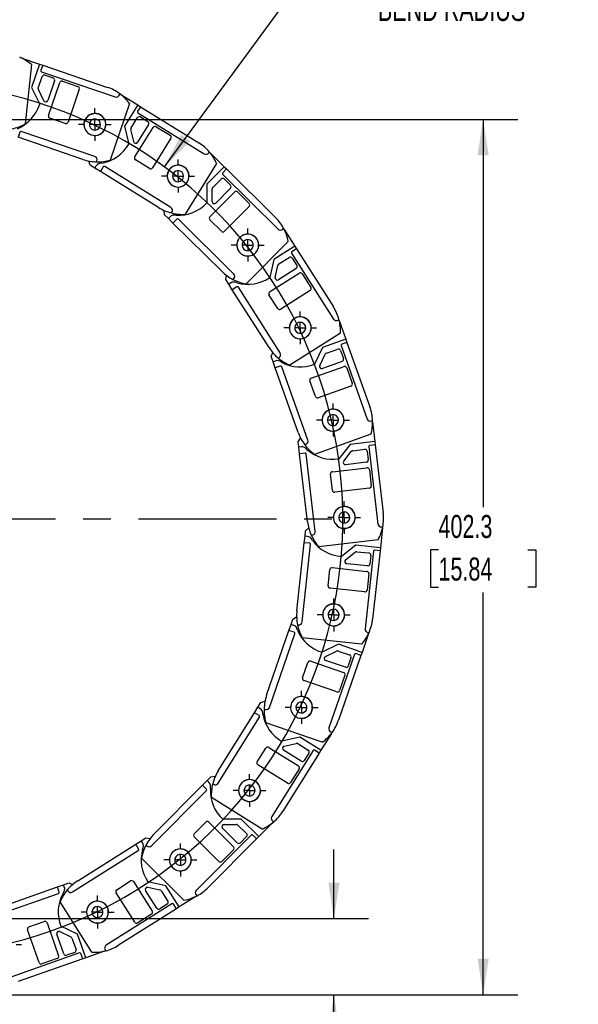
# Model space of a CAD drawing. Header units: millimetres. Extents: x 0 to 1397, y 0 to 1080.
# Tile 4 of 12: x 590 to 846, y 233 to 685. Entities that reach past the tile are written whole.
import ezdxf

# ---------------------------------------------------------------- set-up
doc = ezdxf.new("R2010")
doc.units = ezdxf.units.MM
doc.header["$LTSCALE"] = 5
doc.linetypes.add('CENTERX2', pattern=[20.32, 12.7, -2.54, 2.54, -2.54])
doc.layers.add('CENTER', color=40, linetype='CENTERX2')
doc.layers.add('DIMENSIONS', color=140, linetype='Continuous', lineweight=25)
doc.styles.add('SLDTEXTSTYLE0', font='TXT', dxfattribs={"width": 0.7})
doc.dimstyles.new('SLDDIMSTYLE0', dxfattribs={"dimtxt": 10.790039, "dimasz": 16.51, "dimexe": 0, "dimexo": 0.0625, "dimgap": 2.69751, "dimtad": 0, "dimtih": 1, "dimtoh": 1, "dimdec": 1, "dimrnd": 1e-09, "dimzin": 12, "dimdsep": 46, "dimtxsty": 'SLDTEXTSTYLE0', "dimsah": 1, "dimcen": 0, "dimadec": 0, "dimazin": 3, "dimtfac": 1, "dimtdec": 1, "dimtofl": 0, "dimtmove": 0, "dimatfit": 3, "dimfxl": 0, "dimfrac": 2, "dimtolj": 1, "dimtzin": 12, "dimarcsym": 0})
doc.dimstyles.new('SLDDIMSTYLE1', dxfattribs={"dimtxt": 10.790039, "dimasz": 16.51, "dimexe": 0, "dimexo": 0.0625, "dimgap": 2.69751, "dimtad": 0, "dimtih": 1, "dimtoh": 1, "dimdec": 1, "dimrnd": 1e-09, "dimzin": 4, "dimdsep": 46, "dimtxsty": 'SLDTEXTSTYLE0', "dimsah": 1, "dimcen": 0.09, "dimadec": 0, "dimazin": 1, "dimtfac": 1, "dimtdec": 1, "dimtmove": 0, "dimatfit": 0, "dimfxl": 0, "dimfrac": 2, "dimtolj": 1, "dimtzin": 12, "dimarcsym": 0})
doc.dimstyles.new('SLDDIMSTYLE2', dxfattribs={"dimtxt": 10.790039, "dimasz": 16.51, "dimexe": 0, "dimexo": 0.0625, "dimgap": 2.69751, "dimtad": 0, "dimtih": 1, "dimtoh": 1, "dimdec": 1, "dimrnd": 1e-09, "dimzin": 12, "dimdsep": 46, "dimtxsty": 'SLDTEXTSTYLE0', "dimsah": 1, "dimcen": 0.09, "dimadec": 0, "dimazin": 3, "dimtfac": 1, "dimtdec": 1, "dimtofl": 0, "dimtmove": 0, "dimatfit": 3, "dimfxl": 0, "dimfrac": 2, "dimtolj": 1, "dimtzin": 12, "dimarcsym": 0})

# ---------------------------------------------------------------- blocks, each defined once
blk = doc.blocks.new('SW_BROKEN_VIEW_0')
at = {"color": 0, "flags": 128}
for points in [[(356.19, -31.87), (354.26, -25.9), (352.15, -20), (349.85, -14.16), (347.38, -8.4), (344.72, -2.72), (341.89, 2.88), (338.88, 8.38), (335.7, 13.79), (332.36, 19.1), (328.85, 24.29), (325.18, 29.38), (321.36, 34.35), (317.38, 39.2), (313.25, 43.92), (308.97, 48.51), (304.56, 52.96), (300, 57.27), (295.32, 61.44), (290.5, 65.46), (285.57, 69.33), (280.51, 73.04), (275.34, 76.59), (270.06, 79.98), (264.68, 83.2), (259.2, 86.25), (253.63, 89.13), (247.97, 91.83), (242.23, 94.36), (236.42, 96.7), (230.53, 98.87), (224.58, 100.84), (218.57, 102.63), (212.5, 104.23), (206.39, 105.65), (200.24, 106.86), (194.05, 107.89), (187.84, 108.72), (181.6, 109.36), (175.34, 109.8), (169.08, 110.05), (162.81, 110.1), (156.54, 109.95), (150.27, 109.61), (144.02, 109.08), (137.8, 108.34), (131.59, 107.42), (125.42, 106.3), (119.29, 104.99), (113.2, 103.48), (107.16, 101.79), (101.18, 99.91), (95.26, 97.84), (89.4, 95.59), (83.62, 93.16), (77.92, 90.55), (72.3, 87.76), (66.78, 84.8), (61.34, 81.66), (56.01, 78.36), (50.79, 74.89), (45.67, 71.26), (40.67, 67.48), (35.8, 63.54), (31.04, 59.44), (30, 58.49), (30, -239.54), (30, -239.54), (30, -239.54), (30, -239.54), (30, -239.54), (30, -239.54), (30, -239.54), (30, -239.54), (30, -239.54), (30, -239.54), (30, -239.54), (30, -239.54), (30, -239.54), (30, -239.54), (30, -239.54), (30, -239.54), (30, -239.54), (30, -239.54), (30, -239.54), (30, -239.54), (30, -239.54), (30, -239.54), (30, -239.54), (30, -239.54), (30, -239.54), (30, -239.54), (30, -239.54), (30, -239.54), (30, -239.54), (30, -239.54), (30, -239.54), (30, -239.54), (30, -239.54), (30, -239.54), (30, -239.54), (30, -239.54), (30, -239.54), (30, -239.54), (30, -239.54), (30, -239.54), (30, -239.54), (30, -239.54), (30, -239.54), (30, -239.54), (30, -239.54), (30, -239.54), (30, -239.54), (30, -239.54), (30, -239.54), (30, -239.54), (30, -239.54), (30, -239.54), (30.97, -240.43), (35.72, -244.53), (40.59, -248.47), (45.59, -252.26), (50.7, -255.89), (55.93, -259.36), (61.26, -262.67), (66.69, -265.8), (72.21, -268.77), (77.83, -271.56), (83.53, -274.18), (89.31, -276.61), (95.16, -278.87), (101.08, -280.94), (107.06, -282.82), (113.1, -284.52), (119.19, -286.02), (125.32, -287.34), (131.49, -288.46), (137.69, -289.39), (143.92, -290.12), (150.17, -290.66), (156.43, -291.01), (162.7, -291.16), (168.97, -291.11), (175.24, -290.87), (181.49, -290.43), (187.73, -289.79), (193.95, -288.96), (200.14, -287.94), (206.29, -286.72), (212.4, -285.32), (218.47, -283.72), (224.48, -281.93), (230.43, -279.96), (236.32, -277.8), (242.14, -275.46), (247.88, -272.94), (253.54, -270.24), (259.11, -267.36), (264.59, -264.31), (269.98, -261.09), (275.25, -257.71), (280.43, -254.16), (285.48, -250.45), (290.42, -246.58), (295.24, -242.57), (299.93, -238.4), (304.48, -234.09), (308.9, -229.64), (313.18, -225.05), (317.31, -220.33), (321.29, -215.49), (325.12, -210.52), (328.79, -205.44), (332.3, -200.24), (335.65, -194.94), (338.83, -189.53), (341.84, -184.03), (344.67, -178.43), (347.33, -172.75), (349.81, -166.99), (352.11, -161.16), (354.23, -155.26), (356.16, -149.29), (357.9, -143.26), (359.45, -137.19), (360.82, -131.07), (361.99, -124.91), (362.97, -118.71), (363.75, -112.49), (364.34, -106.24), (364.73, -99.99), (364.93, -93.72), (364.93, -87.45), (364.74, -81.18), (364.35, -74.92), (363.76, -68.67), (362.98, -62.45), (362.01, -56.26), (360.84, -50.09), (359.48, -43.97), (357.93, -37.89), (356.19, -31.87)], [(0, 0), (0, 0), (0, 0), (0, 0), (0, 0), (0, 0), (0, 0), (0, 0), (0, 0), (0, 0), (0, 0), (0, 0), (0, 0), (0, 0), (0, 0), (0, 0), (0, 0), (0, 0), (0, 0), (0, 0), (0, 0), (0, 0), (0, 0), (0, 0), (0, 0), (0, 0), (0, 0), (0, 0), (0, 0), (0, 0), (0, 0), (0, 0), (0, 0), (0, 0), (0, 0), (0, 0), (0, 0), (0, 0), (0, 0), (0, 0), (0, 0), (0, 0), (0, 0), (0, 0), (0, 0), (0, 0), (0, 0), (0, 0), (0, 0), (0, 0), (0, 0), (0, 0), (0, 0), (0, 0), (0, 0), (0, 0), (0, 0), (0, 0), (0, 0), (0, 0), (0, 0), (0, 0), (0, 0), (0, 0), (0, 0), (0, 0), (0, 0), (0, 0), (0, 0), (0, 0), (0, 0), (0, 0), (0, 0), (0, 0), (0, 0), (0, 0), (0, 0), (-2.66, -5.45), (-5.23, -11.17), (-7.62, -16.97), (-9.83, -22.84), (-11.85, -28.78), (-13.69, -34.77), (-15.33, -40.83), (-16.79, -46.92), (-18.06, -53.07), (-19.13, -59.25), (-20.02, -65.46), (-20.7, -71.69), (-21.19, -77.94), (-21.49, -84.21), (-21.59, -90.48), (-21.49, -96.75), (-21.2, -103.01), (-20.71, -109.26), (-20.03, -115.5), (-19.15, -121.71), (-18.08, -127.89), (-16.82, -134.03), (-15.36, -140.13), (-13.72, -146.18), (-11.88, -152.18), (-9.86, -158.12), (-7.66, -163.99), (-5.27, -169.79), (-2.7, -175.51), (0, -181.06)]]:
    blk.add_lwpolyline(points, dxfattribs=at)
blk = doc.blocks.new('_D')
at = {"layer": 'DIMENSIONS'}
for p, q in [((784.38, 718.33), (780.75, 718.33)), ((780.75, 718.33), (780.75, 701.18)), ((825.42, 718.33), (829.04, 718.33)), ((829.04, 718.33), (829.04, 701.18)), ((656.19, 617.63), (718.54, 702.66)), ((718.54, 702.66), (746.32, 702.66)), ((780.75, 701.18), (784.38, 701.18)), ((829.04, 701.18), (825.42, 701.18))]:
    blk.add_line(p, q, dxfattribs=at)
blk.add_solid([(656.19, 617.63), (668, 629.44), (663.9, 632.44)], dxfattribs=at)
at = {"layer": 'DIMENSIONS', "attachment_point": 1, "style": 'SLDTEXTSTYLE0'}
for s, insert, char_height in [('%%c', (776.23, 734.39), 10.583), ('401.3', (792.52, 734.39), 10.583), ('15.80', (784.38, 714.82), 10.583), ('BEND RADIUS', (754.26, 695.26), 10.5833)]:
    blk.add_mtext(s, dxfattribs=dict(at, insert=insert, char_height=char_height))
blk = doc.blocks.new('_D_2')
at = {"layer": 'DIMENSIONS'}
for p, q in [((543.23, 639.47), (818.51, 639.47)), ((802.63, 639.47), (802.63, 461.18)), ((782.11, 441.62), (778.49, 441.62)), ((778.49, 441.62), (778.49, 424.47)), ((823.15, 441.62), (826.78, 441.62)), ((826.78, 441.62), (826.78, 424.47)), ((778.49, 424.47), (782.11, 424.47)), ((802.63, 237.2), (802.63, 422.05)), ((826.78, 424.47), (823.15, 424.47)), ((544.55, 237.2), (818.51, 237.2))]:
    blk.add_line(p, q, dxfattribs=at)
for points in [[(802.63, 639.47), (800.09, 622.96), (805.17, 622.96)], [(802.63, 237.2), (805.17, 253.71), (800.09, 253.71)]]:
    blk.add_solid(points, dxfattribs=at)
at = {"layer": 'DIMENSIONS', "char_height": 10.583, "attachment_point": 1, "style": 'SLDTEXTSTYLE0'}
for s, insert in [('402.3', (782.11, 457.68)), ('15.84', (782.11, 438.11))]:
    blk.add_mtext(s, dxfattribs=dict(at, insert=insert))
blk = doc.blocks.new('_D_3')
at = {"layer": 'DIMENSIONS'}
for p, q in [((734.07, 272.2), (734.07, 303.95)), ((536.55, 272.2), (749.95, 272.2)), ((544.55, 237.2), (749.95, 237.2)), ((734.07, 208.44), (734.07, 237.2)), ((765.82, 208.44), (734.07, 208.44)), ((785.27, 208.44), (781.65, 208.44)), ((781.65, 208.44), (781.65, 191.29)), ((817.34, 208.44), (820.96, 208.44)), ((820.96, 208.44), (820.96, 191.29)), ((781.65, 191.29), (785.27, 191.29)), ((820.96, 191.29), (817.34, 191.29))]:
    blk.add_line(p, q, dxfattribs=at)
for points in [[(734.07, 272.2), (736.61, 288.71), (731.53, 288.71)], [(734.07, 237.2), (731.53, 220.69), (736.61, 220.69)]]:
    blk.add_solid(points, dxfattribs=at)
at = {"layer": 'DIMENSIONS', "char_height": 10.583, "attachment_point": 1, "style": 'SLDTEXTSTYLE0'}
for s, insert in [('35.0', (785.27, 224.5)), ('1.38', (785.27, 204.94))]:
    blk.add_mtext(s, dxfattribs=dict(at, insert=insert))
blk = doc.blocks.new('SW_CENTERMARKSYMBOL_3')
at = {"layer": 'CENTER', "color": 0}
for p, q in [((0, 5.08), (0, 7.54)), ((-5.08, 0), (-7.54, 0)), ((0, 0), (-2.54, 0)), ((0, 0), (0, 2.54)), ((0, 0), (0, -2.54)), ((0, 0), (2.54, 0)), ((5.08, 0), (7.54, 0)), ((0, -5.08), (0, -7.54))]:
    blk.add_line(p, q, dxfattribs=at)
blk = doc.blocks.new('SW_CENTERMARKSYMBOL_4')
at = {"layer": 'CENTER', "color": 0}
for p, q in [((0, 5.08), (0, 7.59)), ((-5.08, 0), (-7.59, 0)), ((0, 0), (-2.54, 0)), ((0, 0), (0, 2.54)), ((0, 0), (0, -2.54)), ((0, 0), (2.54, 0)), ((5.08, 0), (7.59, 0)), ((0, -5.08), (0, -7.59))]:
    blk.add_line(p, q, dxfattribs=at)
blk = doc.blocks.new('SW_CENTERMARKSYMBOL_5')
at = {"layer": 'CENTER', "color": 0}
for p, q in [((0, 5.08), (0, 7.59)), ((-5.08, 0), (-7.59, 0)), ((0, 0), (-2.54, 0)), ((0, 0), (0, 2.54)), ((0, 0), (0, -2.54)), ((0, 0), (2.54, 0)), ((5.08, 0), (7.59, 0)), ((0, -5.08), (0, -7.59))]:
    blk.add_line(p, q, dxfattribs=at)
blk = doc.blocks.new('SW_CENTERMARKSYMBOL_6')
at = {"layer": 'CENTER', "color": 0}
for p, q in [((0, 5.08), (0, 7.54)), ((-5.08, 0), (-7.54, 0)), ((0, 0), (-2.54, 0)), ((0, 0), (0, 2.54)), ((0, 0), (0, -2.54)), ((0, 0), (2.54, 0)), ((5.08, 0), (7.54, 0)), ((0, -5.08), (0, -7.54))]:
    blk.add_line(p, q, dxfattribs=at)
blk = doc.blocks.new('SW_CENTERMARKSYMBOL_7')
at = {"layer": 'CENTER', "color": 0}
for p, q in [((0, 5.08), (0, 7.59)), ((-5.08, 0), (-7.59, 0)), ((0, 0), (-2.54, 0)), ((0, 0), (0, 2.54)), ((0, 0), (0, -2.54)), ((0, 0), (2.54, 0)), ((5.08, 0), (7.59, 0)), ((0, -5.08), (0, -7.59))]:
    blk.add_line(p, q, dxfattribs=at)
blk = doc.blocks.new('SW_CENTERMARKSYMBOL_8')
at = {"layer": 'CENTER', "color": 0}
for p, q in [((0, 5.08), (0, 7.54)), ((-5.08, 0), (-7.54, 0)), ((0, 0), (-2.54, 0)), ((0, 0), (0, 2.54)), ((0, 0), (0, -2.54)), ((0, 0), (2.54, 0)), ((5.08, 0), (7.54, 0)), ((0, -5.08), (0, -7.54))]:
    blk.add_line(p, q, dxfattribs=at)
blk = doc.blocks.new('SW_CENTERMARKSYMBOL_9')
at = {"layer": 'CENTER', "color": 0}
for p, q in [((0, 5.08), (0, 7.59)), ((-5.08, 0), (-7.59, 0)), ((0, 0), (-2.54, 0)), ((0, 0), (0, 2.54)), ((0, 0), (0, -2.54)), ((0, 0), (2.54, 0)), ((5.08, 0), (7.59, 0)), ((0, -5.08), (0, -7.59))]:
    blk.add_line(p, q, dxfattribs=at)
blk = doc.blocks.new('SW_CENTERMARKSYMBOL_10')
at = {"layer": 'CENTER', "color": 0}
for p, q in [((0, 5.08), (0, 7.59)), ((-5.08, 0), (-7.59, 0)), ((0, 0), (-2.54, 0)), ((0, 0), (0, 2.54)), ((0, 0), (0, -2.54)), ((0, 0), (2.54, 0)), ((5.08, 0), (7.59, 0)), ((0, -5.08), (0, -7.59))]:
    blk.add_line(p, q, dxfattribs=at)
blk = doc.blocks.new('SW_CENTERMARKSYMBOL_11')
at = {"layer": 'CENTER', "color": 0}
for p, q in [((0, 5.08), (0, 7.54)), ((-5.08, 0), (-7.54, 0)), ((0, 0), (-2.54, 0)), ((0, 0), (0, 2.54)), ((0, 0), (0, -2.54)), ((0, 0), (2.54, 0)), ((5.08, 0), (7.54, 0)), ((0, -5.08), (0, -7.54))]:
    blk.add_line(p, q, dxfattribs=at)
blk = doc.blocks.new('SW_CENTERMARKSYMBOL_12')
at = {"layer": 'CENTER', "color": 0}
for p, q in [((0, 5.08), (0, 7.59)), ((-5.08, 0), (-7.59, 0)), ((0, 0), (-2.54, 0)), ((0, 0), (0, 2.54)), ((0, 0), (0, -2.54)), ((0, 0), (2.54, 0)), ((5.08, 0), (7.59, 0)), ((0, -5.08), (0, -7.59))]:
    blk.add_line(p, q, dxfattribs=at)
blk = doc.blocks.new('SW_CENTERMARKSYMBOL_13')
at = {"layer": 'CENTER', "color": 0}
for p, q in [((0, 5.08), (0, 7.59)), ((-5.08, 0), (-7.59, 0)), ((0, 0), (-2.54, 0)), ((0, 0), (0, 2.54)), ((0, 0), (0, -2.54)), ((0, 0), (2.54, 0)), ((5.08, 0), (7.59, 0)), ((0, -5.08), (0, -7.59))]:
    blk.add_line(p, q, dxfattribs=at)
blk = doc.blocks.new('SW_CENTERMARKSYMBOL_14')
at = {"layer": 'CENTER', "color": 0}
for p, q in [((0, 5.08), (0, 7.54)), ((-5.08, 0), (-7.54, 0)), ((0, 0), (-2.54, 0)), ((0, 0), (0, 2.54)), ((0, 0), (0, -2.54)), ((0, 0), (2.54, 0)), ((5.08, 0), (7.54, 0)), ((0, -5.08), (0, -7.54))]:
    blk.add_line(p, q, dxfattribs=at)
blk = doc.blocks.new('SW_CENTERMARKSYMBOL_17')
at = {"layer": 'CENTER', "color": 0}
for p, q in [((164.32, 5.08), (164.32, 203.17)), ((0, 0), (-24.13, 0)), ((159.24, 0), (30, 0)), ((164.32, 0), (161.78, 0)), ((164.32, 0), (164.32, 2.54)), ((164.32, 0), (164.32, -2.54)), ((164.32, 0), (166.86, 0)), ((169.4, 0), (367.5, 0)), ((164.32, -5.08), (164.32, -203.17))]:
    blk.add_line(p, q, dxfattribs=at)

msp = doc.modelspace()

# ---------------------------------------------------------------- linework, layer by layer
for p, q in [((590.21, 667.81), (598.82, 664.86)), ((595.05, 664.67), (592.18, 637.35)), ((598.82, 664.86), (595.13, 654.07)), ((598.82, 664.86), (600.24, 664.37)), ((600.24, 664.37), (599.43, 662.01)), ((599.74, 661.37), (633.62, 649.79)), ((600.24, 664.37), (630.05, 654.18)), ((598.23, 653.87), (600.04, 659.16)), ((601.31, 659.78), (605.1, 658.49)), ((605.72, 657.22), (602.62, 648.15)), ((602.91, 641.27), (608.09, 656.41)), ((609.35, 657.03), (616.45, 654.6)), ((595.13, 654.07), (598.86, 646.47)), ((600.77, 648.03), (598.28, 653.11)), ((617.07, 653.33), (611.9, 638.19)), ((635.52, 650.72), (635.69, 651.22)), ((636.16, 650.87), (643.9, 646.08)), ((640.18, 646.73), (631.29, 620.74)), ((643.9, 646.08), (637.9, 636.39)), ((645.18, 645.29), (643.86, 643.16)), ((643.9, 646.08), (645.18, 645.29)), ((645.18, 645.29), (671.96, 628.7)), ((610.63, 637.57), (603.53, 640)), ((640.88, 635.5), (643.82, 640.25)), ((644.02, 642.48), (674.46, 623.63)), ((645.19, 640.57), (648.6, 638.47)), ((589.72, 633.62), (588.91, 631.26)), ((624.23, 622.35), (590.36, 633.93)), ((637.9, 636.39), (639.84, 628.14)), ((642.05, 629.24), (640.75, 634.74)), ((642.62, 622.17), (651.04, 635.77)), ((648.92, 637.09), (643.87, 628.94)), ((652.42, 636.1), (658.8, 632.15)), ((618.72, 621.06), (588.91, 631.26)), ((659.12, 630.77), (650.7, 617.17)), ((676.52, 624.11), (676.8, 624.57)), ((622.07, 618.43), (621.43, 620.33)), ((624.99, 619.94), (625.16, 620.44)), ((649.32, 616.85), (642.94, 620.79)), ((677.18, 624.12), (683.66, 617.72)), ((624.2, 617.11), (622.07, 618.43)), ((624.72, 617.96), (624.2, 617.11)), ((626.75, 615.53), (624.2, 617.11)), ((628.06, 617.66), (626.75, 615.53)), ((653.53, 598.95), (626.75, 615.53)), ((659.19, 598.97), (628.75, 617.82)), ((680.18, 619.19), (665.71, 595.83)), ((683.66, 617.72), (675.64, 609.61)), ((684.72, 616.67), (682.97, 614.89)), ((683.66, 617.72), (684.72, 616.67)), ((684.72, 616.67), (707.13, 594.53)), ((678.35, 608.08), (682.28, 612.05)), ((682.97, 614.18), (708.44, 589.02)), ((683.69, 612.06), (686.53, 609.25)), ((675.64, 609.61), (675.69, 601.14)), ((678.09, 601.71), (678.06, 607.37)), ((686.54, 607.84), (679.81, 601.02)), ((677.08, 594.7), (688.32, 606.08)), ((689.74, 606.09), (695.07, 600.82)), ((656.21, 595.63), (656.01, 597.63)), ((695.08, 599.4), (683.83, 588.02)), ((657.99, 593.88), (656.21, 595.63)), ((658.69, 594.59), (657.99, 593.88)), ((660.12, 591.77), (657.99, 593.88)), ((659.39, 596.45), (659.67, 596.91)), ((661.88, 593.55), (660.12, 591.77)), ((688.05, 568.39), (662.59, 593.55)), ((682.42, 588.01), (677.09, 593.28)), ((682.53, 569.63), (660.12, 591.77)), ((710.56, 589.03), (710.93, 589.41)), ((711.2, 588.89), (716.09, 581.21)), ((713.02, 583.41), (693.71, 563.87)), ((716.09, 581.21), (706.47, 575.09)), ((716.89, 579.94), (714.78, 578.6)), ((716.09, 581.21), (716.89, 579.94)), ((716.89, 579.94), (733.8, 553.37)), ((706.47, 575.09), (704.63, 566.82)), ((708.76, 573), (713.48, 575.99)), ((714.63, 577.91), (733.84, 547.7)), ((714.86, 575.69), (717, 572.31)), ((707.1, 566.85), (708.32, 572.37)), ((716.7, 570.93), (708.61, 565.79)), ((684.41, 565.8), (684.66, 567.79)), ((685.75, 563.69), (684.41, 565.8)), ((687.69, 565.89), (688.07, 566.27)), ((704.54, 560.23), (718.04, 568.82)), ((719.42, 568.51), (723.44, 562.19)), ((686.59, 564.23), (685.75, 563.69)), ((687.36, 561.16), (685.75, 563.69)), ((689.47, 562.5), (687.36, 561.16)), ((704.27, 534.58), (687.36, 561.16)), ((709.37, 532.14), (690.16, 562.35)), ((708.26, 552.53), (704.23, 558.85)), ((723.14, 560.81), (709.64, 552.22)), ((735.91, 547.24), (736.36, 547.53)), ((736.51, 546.97), (739.56, 538.39)), ((737.06, 541.22), (713.88, 526.48)), ((728.82, 534.57), (725.18, 526.92)), ((739.56, 538.39), (728.82, 534.57)), ((737.4, 535.5), (749.4, 501.77)), ((740.06, 536.97), (737.7, 536.14)), ((739.56, 538.39), (740.06, 536.97)), ((740.06, 536.97), (750.61, 507.29)), ((705.24, 530.43), (705.93, 532.32)), ((706.08, 528.07), (705.24, 530.43)), ((708.46, 529.78), (708.91, 530.07)), ((727.59, 526.39), (730.02, 531.5)), ((730.59, 532.01), (735.85, 533.88)), ((737.13, 533.28), (738.47, 529.51)), ((707.02, 528.41), (706.08, 528.07)), ((707.08, 525.25), (706.08, 528.07)), ((709.44, 526.08), (707.08, 525.25)), ((717.64, 495.57), (707.08, 525.25)), ((722.07, 492.05), (710.08, 525.78)), ((723.62, 520.51), (738.7, 525.88)), ((737.86, 528.23), (728.83, 525.02)), ((739.98, 525.27), (742.49, 518.2)), ((725.53, 512.17), (723.02, 519.24)), ((741.88, 516.92), (726.81, 511.56)), ((751.31, 500.86), (751.81, 501.03)), ((751.83, 500.45), (752.89, 491.41)), ((751.09, 494.73), (725.21, 485.52)), ((717.66, 491.3), (718.75, 492.99)), ((717.95, 488.82), (717.66, 491.3)), ((718.95, 488.94), (717.95, 488.82)), ((718.3, 485.84), (717.95, 488.82)), ((720.66, 489.95), (721.16, 490.13)), ((741.57, 490.08), (736.32, 483.43)), ((752.89, 491.41), (741.57, 490.08)), ((750.14, 489.07), (754.31, 453.52)), ((753.06, 489.92), (750.58, 489.63)), ((752.89, 491.41), (753.06, 489.92)), ((753.06, 489.92), (756.73, 458.63)), ((720.79, 486.13), (718.3, 485.84)), ((721.97, 454.55), (718.3, 485.84)), ((725.51, 450.14), (721.34, 485.69)), ((738.55, 482.38), (742.06, 486.82)), ((742.73, 487.19), (748.27, 487.85)), ((749.38, 486.97), (749.85, 483)), ((748.97, 481.89), (739.45, 480.77)), ((733.37, 468.98), (732.5, 476.43)), ((733.37, 477.54), (749.26, 479.4)), ((750.37, 478.53), (751.25, 471.08)), ((750.37, 469.97), (734.48, 468.1)), ((720.78, 447.91), (721.05, 450.39)), ((721.05, 450.39), (722.49, 451.79)), ((723.67, 448.41), (724.2, 448.47)), ((756.39, 451.69), (755.41, 442.64)), ((755.98, 452.2), (756.51, 452.26)), ((717.05, 413.61), (720.45, 444.92)), ((719.52, 408.51), (723.38, 444.1)), ((720.45, 444.92), (720.78, 447.91)), ((722.94, 444.65), (720.45, 444.92)), ((721.77, 447.8), (720.78, 447.91)), ((754.39, 446.28), (727.11, 443.07)), ((744.08, 443.87), (737.48, 438.56)), ((755.41, 442.64), (744.08, 443.87)), ((739.42, 437.04), (743.83, 440.58)), ((744.56, 440.8), (750.12, 440.2)), ((752.21, 440.97), (748.35, 405.38)), ((751, 439.09), (750.57, 435.12)), ((755.25, 441.15), (751.85, 409.83)), ((755.25, 441.15), (752.76, 441.42)), ((755.41, 442.64), (755.25, 441.15)), ((749.47, 434.23), (739.94, 435.26)), ((731.38, 425.13), (732.19, 432.59)), ((733.29, 433.47), (749.2, 431.75)), ((750.08, 430.64), (749.28, 423.19)), ((748.17, 422.3), (732.27, 424.03)), ((713.42, 404.56), (714.4, 407.39)), ((714.4, 407.39), (715.22, 409.76)), ((715.35, 407.07), (714.4, 407.39)), ((715.22, 409.76), (716.94, 410.8)), ((717.34, 407.24), (717.87, 407.18)), ((703.13, 374.79), (713.42, 404.56)), ((704.4, 369.27), (716.1, 403.11)), ((715.79, 403.74), (713.42, 404.56)), ((749.97, 403.14), (746.99, 394.54)), ((749.68, 403.73), (750.21, 403.67)), ((746.81, 398.31), (719.5, 401.27)), ((736.22, 398.26), (728.6, 394.56)), ((746.99, 394.54), (736.22, 398.26)), ((730.16, 392.64), (735.24, 395.12)), ((736.01, 395.16), (741.29, 393.34)), ((746.5, 393.12), (744.14, 393.94)), ((746.99, 394.54), (746.5, 393.12)), ((719.66, 382.83), (722.12, 389.91)), ((723.39, 390.53), (738.51, 385.3)), ((739.33, 387.66), (730.27, 390.8)), ((743.5, 393.63), (731.8, 359.79)), ((746.5, 393.12), (736.21, 363.35)), ((741.9, 392.06), (740.6, 388.28)), ((735.4, 376.32), (720.28, 381.55)), ((739.13, 384.03), (736.68, 376.94)), ((699.16, 369.32), (700.48, 371.44)), ((700.48, 371.44), (702.39, 372.08)), ((680.9, 340.05), (697.57, 366.78)), ((697.57, 366.78), (699.16, 369.32)), ((699.69, 365.45), (697.57, 366.78)), ((700.01, 368.79), (699.16, 369.32)), ((701.98, 368.52), (702.49, 368.34)), ((680.9, 334.39), (699.85, 364.76)), ((728.73, 353.24), (702.77, 362.22)), ((732.73, 357.89), (733.23, 357.71)), ((718.39, 355.56), (710.14, 353.65)), ((728.06, 349.52), (718.39, 355.56)), ((732.88, 357.25), (728.06, 349.52)), ((698.81, 344.2), (702.78, 350.56)), ((704.16, 350.88), (717.73, 342.41)), ((724.46, 349.41), (705.51, 319.04)), ((719.05, 344.53), (710.92, 349.61)), ((711.23, 351.43), (716.74, 352.71)), ((717.49, 352.58), (722.23, 349.62)), ((727.27, 348.25), (725.15, 349.57)), ((728.06, 349.52), (727.27, 348.25)), ((727.27, 348.25), (710.59, 321.52)), ((722.55, 348.25), (720.43, 344.85)), ((712.7, 334.35), (699.13, 342.82)), ((718.05, 341.03), (714.08, 334.67)), ((673.69, 333.48), (675.81, 335.61)), ((675.81, 335.61), (677.57, 337.38)), ((676.52, 334.9), (675.81, 335.61)), ((677.57, 337.38), (679.57, 337.58)), ((650.22, 305.63), (675.47, 331.01)), ((651.48, 311.15), (673.69, 333.48)), ((675.47, 331.72), (673.69, 333.48)), ((678.38, 334.2), (678.84, 333.91)), ((701.05, 313.34), (677.74, 327.88)), ((691.48, 317.9), (683.01, 317.88)), ((699.57, 309.86), (691.48, 317.9)), ((705.98, 316.97), (706.44, 316.69)), ((669.87, 311.2), (675.15, 316.51)), ((676.57, 316.52), (687.91, 305.24)), ((689.68, 307.01), (682.88, 313.77)), ((683.58, 315.48), (689.24, 315.49)), ((689.95, 315.2), (693.91, 311.26)), ((705.99, 316.32), (699.57, 309.86)), ((642.99, 306.35), (645.53, 307.95)), ((645.53, 307.95), (647.64, 309.29)), ((646.06, 307.1), (645.53, 307.95)), ((647.64, 309.29), (649.64, 309.03)), ((681.21, 298.5), (669.87, 309.78)), ((696.03, 310.56), (670.78, 285.18)), ((698.51, 308.8), (676.3, 286.47)), ((693.91, 309.85), (691.09, 307.01)), ((698.51, 308.8), (696.74, 310.56)), ((699.57, 309.86), (698.51, 308.8)), ((613.9, 284.43), (644.17, 303.55)), ((616.36, 289.53), (642.99, 306.35)), ((644.33, 304.23), (642.99, 306.35)), ((647.72, 306), (648.1, 305.62)), ((687.92, 303.82), (682.63, 298.5)), ((665.16, 280.61), (645.69, 299.98)), ((577.3, 276.29), (607.02, 286.75)), ((607.02, 286.75), (609.85, 287.74)), ((607.85, 284.39), (607.02, 286.75)), ((609.85, 287.74), (612.2, 288.57)), ((610.18, 286.8), (609.85, 287.74)), ((611.55, 285.35), (611.83, 284.9)), ((612.2, 288.57), (614.09, 287.88)), ((634.29, 285.48), (640.63, 289.48)), ((642.01, 289.17), (650.56, 275.64)), ((652.67, 276.98), (647.55, 285.08)), ((656.86, 287.19), (648.6, 289.06)), ((648.62, 286.59), (654.13, 285.35)), ((662.95, 277.56), (656.86, 287.19)), ((573.77, 271.87), (607.54, 283.75)), ((642.52, 270.57), (633.98, 284.1)), ((654.76, 284.9), (657.74, 280.18)), ((670.65, 282.42), (662.95, 277.56)), ((670.79, 283.06), (671.17, 282.68)), ((622.89, 256.71), (608.22, 279.94)), ((659.66, 279.02), (629.39, 259.91)), ((661.68, 276.75), (635.05, 259.94)), ((657.43, 278.8), (654.05, 276.67)), ((661.68, 276.75), (660.35, 278.87)), ((662.95, 277.56), (661.68, 276.75)), ((650.24, 274.26), (643.9, 270.26)), ((598.58, 251.97), (593.27, 267.07)), ((593.88, 268.34), (600.95, 270.83)), ((602.23, 270.22), (607.54, 255.13)), ((616.26, 264.98), (608.63, 268.64)), ((609.9, 255.96), (606.72, 265)), ((608.09, 266.23), (613.19, 263.79)), ((613.7, 263.22), (615.56, 257.95)), ((620.05, 254.23), (616.26, 264.98)), ((617.16, 256.39), (583.39, 244.51)), ((618.63, 253.73), (588.92, 243.27)), ((606.93, 253.85), (599.85, 251.36)), ((614.95, 256.67), (611.17, 255.35)), ((618.63, 253.73), (617.8, 256.09)), ((620.05, 254.23), (618.63, 253.73)), ((628.64, 257.25), (620.05, 254.23)), ((628.92, 257.84), (629.2, 257.39))]:
    msp.add_line(p, q)
for centre, radius, start, end in [((581.32, 648.78), 21, 49.1532, 66.5456), ((599.91, 661.85), 0.5, 161.1167, 251.1138), ((600.99, 658.83), 1, 71.114, 161.116), ((604.77, 657.54), 1, 341.1149, 71.115), ((609.03, 656.08), 1, 71.1156, 161.1154), ((599.18, 653.55), 1, 161.1145, 206.1155), ((616.13, 653.66), 1, 341.1158, 71.1147), ((623.25, 634.31), 21, 53.6607, 71.1181), ((601.67, 648.47), 1, 206.1147, 341.1158), ((634.1, 651.21), 1.5, 251.1147, 341.1165), ((623.25, 634.31), 21, 36.2688, 53.6606), ((581.64, 651.71), 18, 292.9258, 343.0585), ((644.28, 642.9), 0.5, 148.2336, 238.2282), ((603.85, 640.94), 1, 161.1152, 251.1159), ((610.95, 638.52), 1, 251.1152, 341.1159), ((624.22, 637.15), 5.05, 71.1155, 251.1154), ((624.22, 637.09), 5, 148.2307, 328.231), ((624.22, 637.09), 5, 328.2308, 148.2309), ((624.22, 637.09), 2.55, 148.2308, 328.2308), ((624.22, 637.09), 2.55, 328.2308, 148.2308), ((624.22, 637.15), 5.05, 251.1155, 71.1154), ((644.67, 639.72), 1, 58.2311, 148.231), ((648.07, 637.62), 1, 328.2312, 58.2307), ((582.05, 655.74), 21, 281.4548, 298.8464), ((590.2, 633.46), 0.5, 71.1133, 161.1177), ((641.73, 634.97), 1, 148.2282, 193.2315), ((651.89, 635.25), 1, 58.231, 148.2299), ((643.02, 629.47), 1, 193.2305, 328.2312), ((658.27, 631.3), 1, 328.2311, 58.231), ((624.22, 637.09), 18, 280.0411, 330.1739), ((660.9, 610.85), 21, 40.7763, 58.2332), ((660.9, 610.85), 21, 23.3843, 40.7762), ((625.52, 640.93), 21, 251.1124, 268.5703), ((623.75, 620.93), 1.5, 341.1163, 71.1146), ((625.52, 640.93), 21, 268.5701, 285.9618), ((643.47, 621.64), 1, 148.2311, 238.231), ((675.25, 624.9), 1.5, 238.2303, 328.2319), ((627.16, 616.58), 2.8, 85.8513, 150.3325), ((628.49, 617.4), 0.5, 58.2303, 148.2292), ((649.85, 617.7), 1, 238.2294, 328.2315), ((662.48, 613.4), 5.05, 58.2306, 238.2309), ((662.47, 613.35), 5, 135.3462, 315.3462), ((662.47, 613.35), 5, 315.3461, 135.3464), ((662.48, 613.4), 5.05, 238.2308, 58.2307), ((662.47, 613.35), 2.55, 315.3464, 135.3459), ((662.47, 613.35), 2.55, 135.3461, 315.3461), ((682.99, 611.35), 1, 45.3475, 135.3456), ((683.32, 614.54), 0.5, 135.3438, 225.3468), ((679.06, 607.38), 1, 135.3474, 180.3463), ((685.83, 608.54), 1, 315.345, 45.3481), ((689.03, 605.38), 1, 45.3459, 135.346), ((664.59, 616.8), 21, 238.2284, 255.6852), ((658.4, 597.7), 1.5, 328.2317, 58.2304), ((662.47, 613.35), 18, 267.1565, 317.2893), ((679.09, 601.72), 1, 180.3454, 315.3463), ((694.37, 600.11), 1, 315.3454, 45.3464), ((660.75, 592.69), 2.8, 72.9666, 137.4476), ((664.59, 616.8), 21, 255.6856, 273.0771), ((662.24, 593.19), 0.5, 45.3471, 135.346), ((677.79, 594), 1, 135.3459, 225.346), ((692.37, 579.59), 21, 27.8916, 45.3486), ((709.49, 590.09), 1.5, 225.3463, 315.346), ((692.37, 579.59), 21, 10.4993, 27.8918), ((683.12, 588.72), 1, 225.3475, 315.3456), ((694.48, 581.72), 5.05, 45.3461, 225.3462), ((694.46, 581.67), 5, 122.4614, 302.4616), ((694.48, 581.72), 5.05, 225.3461, 45.3462), ((694.46, 581.67), 5, 302.4614, 122.4616), ((694.46, 581.67), 2.55, 122.4613, 302.4615), ((694.46, 581.67), 2.55, 302.4612, 122.4616), ((714.01, 575.15), 1, 32.462, 122.4613), ((715.05, 578.18), 0.5, 122.4597, 212.4631), ((709.3, 572.15), 1, 122.4622, 167.4602), ((716.16, 571.78), 1, 302.4615, 32.4613), ((697.29, 584.57), 21, 225.3433, 242.801), ((697.29, 584.57), 21, 242.8007, 260.1927), ((687, 567.32), 1.5, 315.3463, 45.346), ((694.46, 581.67), 18, 254.2718, 304.4047), ((708.07, 566.63), 1, 167.4619, 302.4614), ((718.58, 567.98), 1, 32.462, 122.4613), ((688.18, 561.92), 2.8, 60.0823, 124.5629), ((689.74, 562.08), 0.5, 32.4609, 122.4616), ((722.6, 561.65), 1, 302.4611, 32.4615), ((705.08, 559.39), 1, 122.4611, 212.4615), ((709.1, 553.06), 1, 212.4607, 302.4624), ((716.08, 542.09), 21, 15.0069, 32.4645), ((718.61, 543.7), 5.05, 32.4615, 212.4616), ((718.58, 543.66), 5, 109.577, 289.5768), ((718.58, 543.66), 5, 289.5768, 109.577), ((735.11, 548.51), 1.5, 212.4619, 302.4611), ((716.08, 542.09), 21, 357.6154, 15.0062), ((718.61, 543.7), 5.05, 212.4615, 32.4616), ((718.58, 543.66), 2.55, 109.5769, 289.5769), ((718.58, 543.66), 2.55, 289.5769, 109.5769), ((721.99, 545.85), 21, 212.4589, 229.916), ((736.19, 532.94), 1, 19.5772, 109.5764), ((737.87, 535.66), 0.5, 109.5752, 199.5822), ((721.99, 545.85), 21, 229.9165, 247.3078), ((708.11, 531.33), 1.5, 302.4621, 32.4607), ((730.92, 531.07), 1, 109.5771, 154.5763), ((737.53, 529.17), 1, 289.5775, 19.5755), ((708.05, 525.81), 2.8, 47.1974, 111.6787), ((709.61, 525.61), 0.5, 19.577, 109.5772), ((718.58, 543.66), 18, 241.3872, 291.5201), ((728.5, 525.96), 1, 154.5768, 289.5765), ((739.03, 524.93), 1, 19.5779, 109.5763), ((723.96, 519.57), 1, 109.5765, 199.5776), ((741.55, 517.87), 1, 289.5772, 19.5757), ((726.47, 512.51), 1, 199.5771, 289.5768), ((730.83, 500.26), 21, 2.1218, 19.5797), ((733.66, 501.26), 5.05, 19.5769, 199.5769), ((733.61, 501.23), 5, 96.6924, 276.6922), ((733.66, 501.26), 5.05, 199.5769, 19.5769), ((733.61, 501.23), 2.55, 96.6923, 276.6925), ((733.61, 501.23), 5, 276.6922, 96.6924), ((733.61, 501.23), 2.55, 276.6926, 96.6922), ((750.81, 502.27), 1.5, 199.5759, 289.5774), ((730.83, 500.26), 21, 344.7304, 2.1225), ((737.42, 502.6), 21, 199.5743, 217.0315), ((719.37, 486.17), 2.8, 34.3127, 98.7942), ((737.42, 502.6), 21, 217.0315, 234.4234), ((720.66, 491.55), 1.5, 289.5768, 19.5768), ((750.64, 489.13), 0.5, 96.6918, 186.6919), ((720.84, 485.63), 0.5, 6.6924, 96.6919), ((733.61, 501.23), 18, 228.5027, 278.6355), ((742.84, 486.2), 1, 96.694, 141.6922), ((748.39, 486.85), 1, 6.6926, 96.6919), ((739.34, 481.76), 1, 141.6915, 276.6926), ((748.86, 482.88), 1, 276.6916, 6.6919), ((733.49, 476.55), 1, 96.6926, 186.6918), ((749.38, 478.41), 1, 6.6924, 96.6919), ((750.25, 470.96), 1, 276.6915, 6.692), ((734.36, 469.1), 1, 186.6911, 276.6925), ((738.86, 456.53), 5.05, 6.6923, 186.6923), ((738.81, 456.51), 5, 83.8077, 263.8076), ((738.86, 456.53), 5.05, 186.6923, 6.6923), ((738.81, 456.51), 2.55, 83.8077, 263.8083), ((738.81, 456.51), 5, 263.8077, 83.8076), ((738.81, 456.51), 2.55, 263.8083, 83.8076), ((735.88, 456.18), 21, 349.2373, 6.6956), ((742.83, 457), 21, 186.6892, 204.1472), ((755.8, 453.69), 1.5, 186.6925, 276.6919), ((742.83, 457), 21, 204.1469, 221.5389), ((724.02, 449.96), 1.5, 276.6923, 6.6919), ((735.88, 456.18), 21, 331.8463, 349.2372), ((721.57, 445), 2.8, 21.4278, 85.9097), ((722.88, 444.16), 0.5, 353.807, 83.8079), ((738.81, 456.51), 18, 215.6181, 265.7508), ((744.45, 439.8), 1, 83.808, 128.8077), ((750.01, 439.2), 1, 353.8069, 83.8079), ((752.71, 440.92), 0.5, 83.8083, 173.8072), ((740.05, 436.26), 1, 128.8067, 263.8096), ((749.58, 435.23), 1, 263.8083, 353.8071), ((733.18, 432.48), 1, 83.8081, 173.8073), ((749.09, 430.75), 1, 353.807, 83.8079), ((732.38, 425.02), 1, 173.8086, 263.8071), ((748.28, 423.3), 1, 263.8083, 353.8071), ((733.9, 411.76), 5, 70.9231, 250.9231), ((733.96, 411.77), 5.05, 353.8077, 173.8077), ((733.9, 411.76), 5, 250.923, 70.9233), ((737.93, 411.34), 21, 173.805, 191.2624), ((733.96, 411.77), 5.05, 173.8077, 353.8077), ((733.9, 411.76), 2.55, 70.9229, 250.9229), ((733.9, 411.76), 2.55, 250.9229, 70.9229), ((737.93, 411.34), 21, 191.2622, 208.6543), ((718.03, 408.67), 1.5, 263.8074, 353.808), ((730.97, 412.1), 21, 336.3525, 353.8107), ((714.53, 404.39), 2.8, 8.5437, 73.0249), ((715.62, 403.27), 0.5, 340.925, 70.9215), ((733.9, 411.76), 18, 202.7333, 252.8664), ((730.97, 412.1), 21, 318.9612, 336.3532), ((749.84, 405.22), 1.5, 173.8081, 263.8074), ((735.68, 394.22), 1, 70.922, 115.9242), ((743.98, 393.46), 0.5, 70.9258, 160.9213), ((723.06, 389.59), 1, 70.9236, 160.9229), ((730.59, 391.74), 1, 115.9224, 250.9239), ((740.96, 392.39), 1, 340.9255, 70.9211), ((738.18, 384.36), 1, 340.925, 70.9215), ((739.65, 388.61), 1, 250.9222, 340.9249), ((720.61, 382.5), 1, 160.9236, 250.9229), ((735.73, 377.27), 1, 250.9231, 340.9234), ((722.98, 367.92), 21, 160.9204, 178.3775), ((719.14, 369.23), 5, 58.0385, 238.0385), ((719.2, 369.23), 5.05, 340.9231, 160.9231), ((719.14, 369.23), 5, 238.0384, 58.0386), ((719.14, 369.23), 2.55, 58.0384, 238.0384), ((719.14, 369.23), 2.55, 238.0387, 58.0382), ((698.61, 366.36), 2.8, 355.6595, 60.1398), ((722.98, 367.92), 21, 178.3778, 195.7697), ((702.98, 369.76), 1.5, 250.9226, 340.9238), ((719.2, 369.23), 5.05, 160.9231, 340.9231), ((699.43, 365.03), 0.5, 328.0407, 58.0371), ((719.14, 369.23), 18, 189.8487, 239.9817), ((716.36, 370.21), 21, 323.4679, 340.9263), ((716.36, 370.21), 21, 306.0767, 323.4683), ((733.22, 359.3), 1.5, 160.9242, 250.9223), ((703.63, 350.03), 1, 58.0389, 148.0384), ((711.45, 350.46), 1, 103.0382, 238.0387), ((716.96, 351.73), 1, 58.0385, 103.038), ((721.7, 348.78), 1, 328.0387, 58.039), ((724.88, 349.15), 0.5, 58.0375, 148.0388), ((699.66, 343.67), 1, 148.039, 238.0387), ((719.58, 345.38), 1, 238.038, 328.0386), ((698.71, 328.93), 21, 148.0358, 165.4932), ((717.2, 341.56), 1, 328.0393, 58.0372), ((674.62, 332.85), 2.8, 342.7743, 47.2556), ((695.27, 331.06), 5, 45.1539, 225.1539), ((695.32, 331.05), 5.05, 328.0384, 148.0385), ((675.11, 331.36), 0.5, 315.1506, 45.1561), ((695.27, 331.06), 18, 176.9643, 227.0969), ((698.71, 328.93), 21, 165.493, 182.8849), ((679.63, 335.19), 1.5, 238.0384, 328.0385), ((695.32, 331.05), 5.05, 148.0385, 328.0384), ((695.27, 331.06), 5, 225.1539, 45.1539), ((695.27, 331.06), 2.55, 45.1539, 225.1539), ((695.27, 331.06), 2.55, 225.1539, 45.1539), ((713.23, 335.2), 1, 238.0385, 328.0378), ((692.78, 332.64), 21, 310.5835, 328.0417), ((675.86, 315.81), 1, 45.1543, 135.1536), ((706.78, 318.25), 1.5, 148.0384, 238.0385), ((683.58, 314.48), 1, 90.1537, 225.1534), ((689.24, 314.49), 1, 45.1559, 90.1517), ((692.77, 332.64), 21, 293.1921, 310.5838), ((666.37, 296.34), 21, 135.1511, 152.6087), ((670.57, 310.49), 1, 135.1543, 225.1536), ((693.2, 310.55), 1, 315.1543, 45.1536), ((696.38, 310.21), 0.5, 45.1539, 135.1552), ((643.91, 303.97), 0.5, 302.2717, 32.267), ((663.48, 299.18), 18, 164.0796, 214.2123), ((666.37, 296.34), 21, 152.6085, 170.0004), ((643.75, 305.52), 2.8, 329.8894, 34.3715), ((649.16, 306.69), 1.5, 225.1542, 315.1541), ((663.48, 299.18), 5, 32.2692, 212.2692), ((663.53, 299.16), 5.05, 315.1539, 135.1538), ((687.21, 304.53), 1, 315.1543, 45.1536), ((690.38, 307.72), 1, 225.1543, 315.1536), ((663.53, 299.16), 5.05, 135.1538, 315.1539), ((663.48, 299.18), 5, 212.2692, 32.2693), ((663.48, 299.18), 2.55, 32.2692, 212.2691), ((663.48, 299.18), 2.55, 212.2692, 32.2691), ((681.92, 299.21), 1, 225.1543, 315.1536), ((641.17, 288.64), 1, 32.269, 122.2689), ((627.57, 271.77), 21, 139.7242, 157.1154), ((607.57, 285.77), 2.8, 317.0053, 21.4861), ((627.57, 271.77), 21, 122.2667, 139.7237), ((634.83, 284.63), 1, 122.2685, 212.2706), ((648.4, 285.62), 1, 77.269, 212.2689), ((653.91, 284.37), 1, 32.2664, 77.2716), ((671.85, 284.12), 1.5, 135.1544, 225.153), ((661.41, 301.27), 21, 297.6995, 315.1564), ((625.39, 275.19), 18, 151.1949, 201.3278), ((607.37, 284.22), 0.5, 289.3837, 19.3849), ((613.1, 285.7), 1.5, 212.2691, 302.2693), ((661.41, 301.27), 21, 280.3073, 297.6989), ((625.39, 275.19), 5, 19.3846, 199.3847), ((625.44, 275.16), 5.05, 122.2692, 302.2692), ((625.39, 275.19), 5, 199.3846, 19.3847), ((625.44, 275.16), 5.05, 302.2693, 122.2691), ((625.39, 275.19), 2.55, 19.3846, 199.3846), ((625.39, 275.19), 2.55, 199.3843, 19.3849), ((653.51, 277.51), 1, 212.269, 302.2689), ((656.9, 279.65), 1, 302.2705, 32.2685), ((659.92, 278.6), 0.5, 32.2677, 122.2711), ((649.71, 275.11), 1, 302.269, 32.2689), ((594.21, 267.4), 1, 109.3848, 199.3843), ((601.29, 269.89), 1, 19.3846, 109.3853), ((643.37, 271.11), 1, 212.269, 302.2689), ((607.66, 265.33), 1, 64.3844, 199.3848), ((612.76, 262.89), 1, 19.3829, 64.3857), ((614.61, 257.62), 1, 289.3828, 19.3858), ((630.19, 258.64), 1.5, 122.2691, 212.2693), ((623.83, 277.69), 21, 284.8143, 302.2723), ((606.6, 254.79), 1, 289.3854, 19.3842), ((610.84, 256.29), 1, 199.384, 289.3856), ((617.33, 255.92), 0.5, 19.3868, 109.3828), ((623.83, 277.69), 21, 267.4224, 284.8148), ((599.52, 252.31), 1, 199.3852, 289.3836)]:
    msp.add_arc(centre, radius, start, end)

# ---------------------------------------------------------------- block references
at = {"color": 7, "linetype": 'Continuous'}
msp.add_blockref('SW_BROKEN_VIEW_0', (373.22, 546.36), dxfattribs=at)
at = {"layer": 'CENTER'}
for name, p in [('SW_CENTERMARKSYMBOL_17', (373.22, 455.84)), ('SW_CENTERMARKSYMBOL_3', (624.22, 637.09)), ('SW_CENTERMARKSYMBOL_4', (662.48, 613.4)), ('SW_CENTERMARKSYMBOL_5', (694.48, 581.72)), ('SW_CENTERMARKSYMBOL_6', (718.58, 543.66)), ('SW_CENTERMARKSYMBOL_7', (733.66, 501.26)), ('SW_CENTERMARKSYMBOL_8', (738.81, 456.51)), ('SW_CENTERMARKSYMBOL_9', (733.96, 411.77)), ('SW_CENTERMARKSYMBOL_10', (719.2, 369.23)), ('SW_CENTERMARKSYMBOL_11', (695.27, 331.06)), ('SW_CENTERMARKSYMBOL_12', (663.53, 299.16)), ('SW_CENTERMARKSYMBOL_13', (625.44, 275.16)), ('SW_CENTERMARKSYMBOL_14', (582.91, 260.3))]:
    msp.add_blockref(name, p, dxfattribs=at)

# ---------------------------------------------------------------- dimensions: what is measured, and where the dimension line sits
at = {"layer": 'DIMENSIONS'}
dim = msp.add_diameter_dim_2p(p1=(418.89, 294.04), p2=(656.19, 617.63), text='<>\\PBEND RADIUS', dimstyle='SLDDIMSTYLE0', dxfattribs=at)
dim.commit()
dim.dimension.update_dxf_attribs({"geometry": '_D', "text_midpoint": (804.9, 708.23), "dimtype": 163})
for base, p1, p2, dimstyle, picture, middle in [((802.63, 639.47), (538.2, 237.2), (536.88, 639.47), 'SLDDIMSTYLE2', '_D_2', (802.63, 441.62)), ((734.07, 237.2), (530.2, 272.2), (538.2, 237.2), 'SLDDIMSTYLE1', '_D_3', (734.07, 208.44))]:
    dim = msp.add_linear_dim(base=base, p1=p1, p2=p2, angle=90, dimstyle=dimstyle, dxfattribs=at)
    dim.commit()
    dim.dimension.update_dxf_attribs({"geometry": picture, "text_midpoint": middle, "dimtype": 160})

doc.saveas('drawing.dxf')
